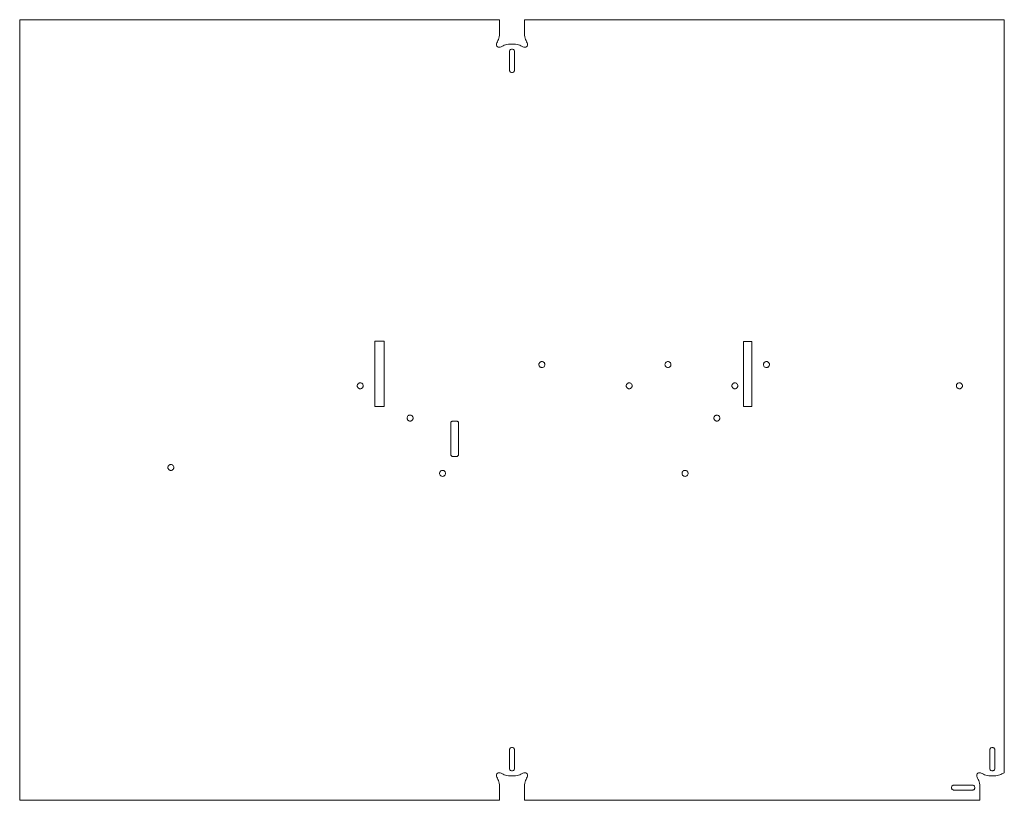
# Model space of a CAD drawing. Header units: centimetres. Extents: x -144.9 to -62.9, y -43.6 to 21.4.
import ezdxf

# ---------------------------------------------------------------- set-up
doc = ezdxf.new("R2010")
doc.units = ezdxf.units.CM
doc.header["$MEASUREMENT"] = 0
doc.layers.add('Capa 1', color=7, linetype='Continuous')

msp = doc.modelspace()

# ---------------------------------------------------------------- linework, layer by layer
at = {"layer": 'Capa 1', "color": 250, "lineweight": 20}
for points in [[(-64.96239, -43.60069), (-64.96239, -42.30068), (-64.97313, -42.17455), (-65.00145, -42.05841), (-65.04149, -41.95188), (-65.08739, -41.85461), (-65.13329, -41.76622), (-65.17333, -41.68635), (-65.20165, -41.61463), (-65.21239, -41.55069), (-65.20823, -41.49388), (-65.19589, -41.44394), (-65.17559, -41.40108), (-65.14756, -41.36553), (-65.112, -41.33749), (-65.06914, -41.3172), (-65.0192, -41.30486), (-64.96239, -41.3007), (-64.89845, -41.31144), (-64.82673, -41.33976), (-64.74686, -41.3798), (-64.65847, -41.4257), (-64.5612, -41.47159), (-64.45467, -41.51163), (-64.33852, -41.53995), (-64.21239, -41.55069), (-63.61239, -41.55069), (-63.49836, -41.5419), (-63.39245, -41.51839), (-63.29441, -41.48442), (-63.20396, -41.44429), (-63.12083, -41.40227), (-63.04475, -41.36264), (-62.97546, -41.32967), (-62.91269, -41.30764), (-62.91263, 21.39931), (-102.86263, 21.39931), (-102.86263, 20.0993), (-102.85189, 19.97317), (-102.82357, 19.85703), (-102.78353, 19.7505), (-102.73763, 19.65323), (-102.69173, 19.56484), (-102.65169, 19.48497), (-102.62337, 19.41325), (-102.61263, 19.34931), (-102.61679, 19.2925), (-102.62913, 19.24256), (-102.64943, 19.1997), (-102.67746, 19.16415), (-102.71302, 19.13611), (-102.75588, 19.11582), (-102.80582, 19.10348), (-102.86263, 19.09932), (-102.92657, 19.11006), (-102.99829, 19.13838), (-103.07816, 19.17842), (-103.16655, 19.22432), (-103.26382, 19.27021), (-103.37035, 19.31025), (-103.4865, 19.33857), (-103.61263, 19.34931), (-104.21263, 19.34931), (-104.33876, 19.33857), (-104.45491, 19.31025), (-104.56144, 19.27021), (-104.65871, 19.22432), (-104.7471, 19.17842), (-104.82697, 19.13838), (-104.89869, 19.11006), (-104.96263, 19.09932), (-105.01944, 19.10348), (-105.06938, 19.11582), (-105.11224, 19.13611), (-105.1478, 19.16415), (-105.17583, 19.1997), (-105.19613, 19.24256), (-105.20847, 19.2925), (-105.21263, 19.34931), (-105.20189, 19.41325), (-105.17357, 19.48497), (-105.13353, 19.56484), (-105.08763, 19.65323), (-105.04173, 19.7505), (-105.00169, 19.85703), (-104.97337, 19.97317), (-104.96263, 20.0993), (-104.96263, 21.39931), (-144.91263, 21.39931), (-144.91263, -43.60069), (-104.96263, -43.60069), (-104.96263, -42.30068), (-104.97337, -42.17455), (-105.00169, -42.05841), (-105.04173, -41.95188), (-105.08763, -41.85461), (-105.13353, -41.76622), (-105.17357, -41.68635), (-105.20189, -41.61463), (-105.21263, -41.55069), (-105.20847, -41.49388), (-105.19613, -41.44394), (-105.17583, -41.40108), (-105.1478, -41.36553), (-105.11224, -41.33749), (-105.06938, -41.3172), (-105.01944, -41.30486), (-104.96263, -41.3007), (-104.89869, -41.31144), (-104.82697, -41.33976), (-104.7471, -41.3798), (-104.65871, -41.4257), (-104.56144, -41.47159), (-104.45491, -41.51163), (-104.33876, -41.53995), (-104.21263, -41.55069), (-103.61263, -41.55069), (-103.4865, -41.53995), (-103.37035, -41.51163), (-103.26382, -41.47159), (-103.16655, -41.4257), (-103.07816, -41.3798), (-102.99829, -41.33976), (-102.92657, -41.31144), (-102.86263, -41.3007), (-102.80582, -41.30486), (-102.75588, -41.3172), (-102.71302, -41.33749), (-102.67746, -41.36553), (-102.64943, -41.40108), (-102.62913, -41.44394), (-102.61679, -41.49388), (-102.61263, -41.55069), (-102.62337, -41.61463), (-102.65169, -41.68635), (-102.69173, -41.76622), (-102.73763, -41.85461), (-102.78353, -41.95188), (-102.82357, -42.05841), (-102.85189, -42.17455), (-102.86263, -42.30068), (-102.86263, -43.60069), (-64.96239, -43.60069)], [(-103.69811, 17.21933), (-103.69811, 18.72929), (-103.70249, 18.77235), (-103.71504, 18.81253), (-103.73487, 18.84896), (-103.76112, 18.88074), (-103.7929, 18.907), (-103.82933, 18.92686), (-103.86953, 18.93942), (-103.91263, 18.9438), (-103.91263, 18.9438), (-103.95572, 18.93942), (-103.99592, 18.92688), (-104.03235, 18.90704), (-104.06413, 18.88079), (-104.09038, 18.84901), (-104.11022, 18.81258), (-104.12276, 18.77238), (-104.12714, 18.72929), (-104.12714, 17.21933), (-104.12276, 17.17624), (-104.11022, 17.13604), (-104.09038, 17.09961), (-104.06413, 17.06783), (-104.03235, 17.04158), (-103.99592, 17.02174), (-103.95572, 17.0092), (-103.91263, 17.00482), (-103.91263, 17.00482), (-103.86953, 17.00921), (-103.82933, 17.02178), (-103.7929, 17.04165), (-103.76112, 17.06793), (-103.73487, 17.09972), (-103.71504, 17.13615), (-103.70249, 17.17631), (-103.69811, 17.21933)], [(-115.33763, -10.81127), (-114.56263, -10.81127), (-114.56263, -5.35939), (-115.33763, -5.35939), (-115.33763, -10.81127)], [(-83.93763, -10.81429), (-84.63763, -10.81429), (-84.63763, -5.40472), (-83.93763, -5.40472), (-83.93763, -10.81429)], [(-101.42263, -7.56569), (-101.47301, -7.56061), (-101.51994, -7.54604), (-101.56241, -7.52299), (-101.59941, -7.49247), (-101.62993, -7.45547), (-101.65298, -7.413), (-101.66755, -7.36607), (-101.67263, -7.31569), (-101.66755, -7.26531), (-101.65298, -7.21838), (-101.62993, -7.17591), (-101.59941, -7.13891), (-101.56241, -7.10839), (-101.51994, -7.08534), (-101.47301, -7.07077), (-101.42263, -7.06569), (-101.37225, -7.07077), (-101.32532, -7.08534), (-101.28285, -7.10839), (-101.24585, -7.13891), (-101.21533, -7.17591), (-101.19228, -7.21838), (-101.17771, -7.26531), (-101.17263, -7.31569), (-101.17771, -7.36607), (-101.19228, -7.413), (-101.21533, -7.45547), (-101.24585, -7.49247), (-101.28285, -7.52299), (-101.32532, -7.54604), (-101.37225, -7.56061), (-101.42263, -7.56569)], [(-90.92263, -7.06439), (-90.87225, -7.06947), (-90.82532, -7.08404), (-90.78285, -7.10709), (-90.74585, -7.13761), (-90.71533, -7.17461), (-90.69228, -7.21708), (-90.67771, -7.26401), (-90.67263, -7.31439), (-90.67771, -7.36477), (-90.69228, -7.4117), (-90.71533, -7.45417), (-90.74585, -7.49117), (-90.78285, -7.52169), (-90.82532, -7.54474), (-90.87225, -7.55931), (-90.92263, -7.56439), (-90.97301, -7.55931), (-91.01994, -7.54474), (-91.06241, -7.52169), (-91.09941, -7.49117), (-91.12993, -7.45417), (-91.15298, -7.4117), (-91.16755, -7.36477), (-91.17263, -7.31439), (-91.16755, -7.26401), (-91.15298, -7.21708), (-91.12993, -7.17461), (-91.09941, -7.13761), (-91.06241, -7.10709), (-91.01994, -7.08404), (-90.97301, -7.06947), (-90.92263, -7.06439)], [(-82.72263, -7.56569), (-82.77301, -7.56061), (-82.81994, -7.54604), (-82.86241, -7.52299), (-82.89941, -7.49247), (-82.92993, -7.45547), (-82.95298, -7.413), (-82.96755, -7.36607), (-82.97263, -7.31569), (-82.96755, -7.26531), (-82.95298, -7.21838), (-82.92993, -7.17591), (-82.89941, -7.13891), (-82.86241, -7.10839), (-82.81994, -7.08534), (-82.77301, -7.07077), (-82.72263, -7.06569), (-82.67225, -7.07077), (-82.62532, -7.08534), (-82.58285, -7.10839), (-82.54585, -7.13891), (-82.51533, -7.17591), (-82.49228, -7.21838), (-82.47771, -7.26531), (-82.47263, -7.31569), (-82.47771, -7.36607), (-82.49228, -7.413), (-82.51533, -7.45547), (-82.54585, -7.49247), (-82.58285, -7.52299), (-82.62532, -7.54604), (-82.67225, -7.56061), (-82.72263, -7.56569)], [(-116.55263, -9.33699), (-116.60301, -9.33191), (-116.64994, -9.31734), (-116.69241, -9.29429), (-116.72941, -9.26377), (-116.75993, -9.22677), (-116.78298, -9.1843), (-116.79755, -9.13737), (-116.80263, -9.08699), (-116.79755, -9.03661), (-116.78298, -8.98968), (-116.75993, -8.94721), (-116.72941, -8.91021), (-116.69241, -8.87969), (-116.64994, -8.85664), (-116.60301, -8.84207), (-116.55263, -8.83699), (-116.50225, -8.84207), (-116.45532, -8.85664), (-116.41285, -8.87969), (-116.37585, -8.91021), (-116.34533, -8.94721), (-116.32228, -8.98968), (-116.30771, -9.03661), (-116.30263, -9.08699), (-116.30771, -9.13737), (-116.32228, -9.1843), (-116.34533, -9.22677), (-116.37585, -9.26377), (-116.41285, -9.29429), (-116.45532, -9.31734), (-116.50225, -9.33191), (-116.55263, -9.33699)], [(-94.15263, -9.33569), (-94.20301, -9.33061), (-94.24994, -9.31604), (-94.29241, -9.29299), (-94.32941, -9.26247), (-94.35993, -9.22547), (-94.38298, -9.183), (-94.39755, -9.13607), (-94.40263, -9.08569), (-94.39755, -9.03531), (-94.38298, -8.98838), (-94.35993, -8.94591), (-94.32941, -8.90891), (-94.29241, -8.87839), (-94.24994, -8.85534), (-94.20301, -8.84077), (-94.15263, -8.83569), (-94.10225, -8.84077), (-94.05532, -8.85534), (-94.01285, -8.87839), (-93.97585, -8.90891), (-93.94533, -8.94591), (-93.92228, -8.98838), (-93.90771, -9.03531), (-93.90263, -9.08569), (-93.90771, -9.13607), (-93.92228, -9.183), (-93.94533, -9.22547), (-93.97585, -9.26247), (-94.01285, -9.29299), (-94.05532, -9.31604), (-94.10225, -9.33061), (-94.15263, -9.33569)], [(-85.35263, -9.33699), (-85.40301, -9.33191), (-85.44994, -9.31734), (-85.49241, -9.29429), (-85.52941, -9.26377), (-85.55993, -9.22677), (-85.58298, -9.1843), (-85.59755, -9.13737), (-85.60263, -9.08699), (-85.59755, -9.03661), (-85.58298, -8.98968), (-85.55993, -8.94721), (-85.52941, -8.91021), (-85.49241, -8.87969), (-85.44994, -8.85664), (-85.40301, -8.84207), (-85.35263, -8.83699), (-85.30225, -8.84207), (-85.25532, -8.85664), (-85.21285, -8.87969), (-85.17585, -8.91021), (-85.14533, -8.94721), (-85.12228, -8.98968), (-85.10771, -9.03661), (-85.10263, -9.08699), (-85.10771, -9.13737), (-85.12228, -9.1843), (-85.14533, -9.22677), (-85.17585, -9.26377), (-85.21285, -9.29429), (-85.25532, -9.31734), (-85.30225, -9.33191), (-85.35263, -9.33699)], [(-66.65263, -9.33569), (-66.70301, -9.33061), (-66.74994, -9.31604), (-66.79241, -9.29299), (-66.82941, -9.26247), (-66.85993, -9.22547), (-66.88298, -9.183), (-66.89755, -9.13607), (-66.90263, -9.08569), (-66.89755, -9.03531), (-66.88298, -8.98838), (-66.85993, -8.94591), (-66.82941, -8.90891), (-66.79241, -8.87839), (-66.74994, -8.85534), (-66.70301, -8.84077), (-66.65263, -8.83569), (-66.60225, -8.84077), (-66.55532, -8.85534), (-66.51285, -8.87839), (-66.47585, -8.90891), (-66.44533, -8.94591), (-66.42228, -8.98838), (-66.40771, -9.03531), (-66.40263, -9.08569), (-66.40771, -9.13607), (-66.42228, -9.183), (-66.44533, -9.22547), (-66.47585, -9.26247), (-66.51285, -9.29299), (-66.55532, -9.31604), (-66.60225, -9.33061), (-66.65263, -9.33569)], [(-112.39737, -11.52257), (-112.34698, -11.52765), (-112.30006, -11.54222), (-112.25759, -11.56526), (-112.22059, -11.59579), (-112.19006, -11.63279), (-112.16702, -11.67526), (-112.15245, -11.72218), (-112.14737, -11.77257), (-112.15245, -11.82296), (-112.16702, -11.86989), (-112.19006, -11.91235), (-112.22059, -11.94935), (-112.25759, -11.97988), (-112.30006, -12.00293), (-112.34698, -12.01749), (-112.39737, -12.02257), (-112.44776, -12.01749), (-112.49469, -12.00293), (-112.53715, -11.97988), (-112.57415, -11.94935), (-112.60468, -11.91235), (-112.62773, -11.86989), (-112.64229, -11.82296), (-112.64737, -11.77257), (-112.64229, -11.72218), (-112.62773, -11.67526), (-112.60468, -11.63279), (-112.57415, -11.59579), (-112.53715, -11.56526), (-112.49469, -11.54222), (-112.44776, -11.52765), (-112.39737, -11.52257)], [(-108.5366, -14.97648), (-108.83712, -14.97648), (-108.87222, -14.97291), (-108.90497, -14.96269), (-108.93464, -14.94653), (-108.96053, -14.92515), (-108.98191, -14.89926), (-108.99807, -14.86959), (-109.00829, -14.83684), (-109.01186, -14.80173), (-109.01186, -12.19534), (-109.00829, -12.16023), (-108.99807, -12.12748), (-108.98192, -12.09781), (-108.96054, -12.07192), (-108.93465, -12.05054), (-108.90497, -12.03438), (-108.87223, -12.02416), (-108.83712, -12.02059), (-108.5366, -12.02059), (-108.50149, -12.02416), (-108.46875, -12.03438), (-108.43907, -12.05054), (-108.41319, -12.07193), (-108.3918, -12.09782), (-108.37565, -12.12749), (-108.36543, -12.16024), (-108.36186, -12.19534), (-108.36186, -14.80173), (-108.36543, -14.83683), (-108.37565, -14.86958), (-108.39181, -14.89925), (-108.4132, -14.92514), (-108.43908, -14.94653), (-108.46876, -14.96269), (-108.5015, -14.97291), (-108.5366, -14.97648)], [(-86.85204, -11.52571), (-86.80165, -11.53079), (-86.75473, -11.54536), (-86.71226, -11.5684), (-86.67526, -11.59893), (-86.64473, -11.63593), (-86.62169, -11.6784), (-86.60712, -11.72532), (-86.60204, -11.77571), (-86.60712, -11.8261), (-86.62169, -11.87303), (-86.64473, -11.91549), (-86.67526, -11.95249), (-86.71226, -11.98302), (-86.75473, -12.00607), (-86.80165, -12.02063), (-86.85204, -12.02571), (-86.90243, -12.02063), (-86.94936, -12.00607), (-86.99182, -11.98302), (-87.02882, -11.95249), (-87.05935, -11.91549), (-87.0824, -11.87303), (-87.09696, -11.8261), (-87.10204, -11.77571), (-87.09696, -11.72532), (-87.0824, -11.6784), (-87.05935, -11.63593), (-87.02882, -11.59893), (-86.99182, -11.5684), (-86.94936, -11.54536), (-86.90243, -11.53079), (-86.85204, -11.52571)], [(-132.32263, -16.13569), (-132.37301, -16.13061), (-132.41994, -16.11604), (-132.46241, -16.09299), (-132.49941, -16.06247), (-132.52993, -16.02547), (-132.55298, -15.983), (-132.56755, -15.93607), (-132.57263, -15.88569), (-132.56755, -15.83531), (-132.55298, -15.78838), (-132.52993, -15.74591), (-132.49941, -15.70891), (-132.46241, -15.67839), (-132.41994, -15.65534), (-132.37301, -15.64077), (-132.32263, -15.63569), (-132.27225, -15.64077), (-132.22532, -15.65534), (-132.18285, -15.67839), (-132.14585, -15.70891), (-132.11533, -15.74591), (-132.09228, -15.78838), (-132.07771, -15.83531), (-132.07263, -15.88569), (-132.07771, -15.93607), (-132.09228, -15.983), (-132.11533, -16.02547), (-132.14585, -16.06247), (-132.18285, -16.09299), (-132.22532, -16.11604), (-132.27225, -16.13061), (-132.32263, -16.13569)], [(-109.69769, -16.12567), (-109.6473, -16.13075), (-109.60038, -16.14532), (-109.55791, -16.16836), (-109.52091, -16.19889), (-109.49038, -16.23589), (-109.46734, -16.27836), (-109.45277, -16.32528), (-109.44769, -16.37567), (-109.45277, -16.42606), (-109.46734, -16.47299), (-109.49038, -16.51545), (-109.52091, -16.55245), (-109.55791, -16.58298), (-109.60038, -16.60603), (-109.6473, -16.62059), (-109.69769, -16.62567), (-109.74808, -16.62059), (-109.79501, -16.60603), (-109.83747, -16.58298), (-109.87447, -16.55245), (-109.905, -16.51545), (-109.92805, -16.47299), (-109.94261, -16.42606), (-109.94769, -16.37567), (-109.94261, -16.32528), (-109.92805, -16.27836), (-109.905, -16.23589), (-109.87447, -16.19889), (-109.83747, -16.16836), (-109.79501, -16.14532), (-109.74808, -16.13075), (-109.69769, -16.12567)], [(-89.49724, -16.12567), (-89.44685, -16.13075), (-89.39993, -16.14532), (-89.35746, -16.16836), (-89.32046, -16.19889), (-89.28993, -16.23589), (-89.26689, -16.27836), (-89.25232, -16.32528), (-89.24724, -16.37567), (-89.25232, -16.42606), (-89.26689, -16.47299), (-89.28993, -16.51545), (-89.32046, -16.55245), (-89.35746, -16.58298), (-89.39993, -16.60603), (-89.44685, -16.62059), (-89.49724, -16.62567), (-89.54763, -16.62059), (-89.59456, -16.60603), (-89.63702, -16.58298), (-89.67402, -16.55245), (-89.70455, -16.51545), (-89.7276, -16.47299), (-89.74216, -16.42606), (-89.74724, -16.37567), (-89.74216, -16.32528), (-89.7276, -16.27836), (-89.70455, -16.23589), (-89.67402, -16.19889), (-89.63702, -16.16836), (-89.59456, -16.14532), (-89.54763, -16.13075), (-89.49724, -16.12567)], [(-103.69811, -39.42071), (-103.69811, -40.93067), (-103.70249, -40.97373), (-103.71504, -41.01391), (-103.73487, -41.05034), (-103.76112, -41.08212), (-103.7929, -41.10838), (-103.82933, -41.12824), (-103.86953, -41.1408), (-103.91263, -41.14518), (-103.91263, -41.14518), (-103.95572, -41.1408), (-103.99592, -41.12826), (-104.03235, -41.10842), (-104.06413, -41.08217), (-104.09038, -41.05039), (-104.11022, -41.01396), (-104.12276, -40.97376), (-104.12714, -40.93067), (-104.12714, -39.42071), (-104.12276, -39.37762), (-104.11022, -39.33742), (-104.09038, -39.30099), (-104.06413, -39.26921), (-104.03235, -39.24296), (-103.99592, -39.22312), (-103.95572, -39.21058), (-103.91263, -39.2062), (-103.91263, -39.2062), (-103.86953, -39.21059), (-103.82933, -39.22316), (-103.7929, -39.24303), (-103.76112, -39.26931), (-103.73487, -39.3011), (-103.71504, -39.33753), (-103.70249, -39.37769), (-103.69811, -39.42071)], [(-63.69787, -39.42071), (-63.69787, -40.93067), (-63.70225, -40.97373), (-63.7148, -41.01391), (-63.73463, -41.05034), (-63.76088, -41.08212), (-63.79266, -41.10838), (-63.82909, -41.12824), (-63.86929, -41.1408), (-63.91239, -41.14518), (-63.91239, -41.14518), (-63.95548, -41.1408), (-63.99568, -41.12825), (-64.03211, -41.10842), (-64.06389, -41.08217), (-64.09014, -41.05039), (-64.10998, -41.01396), (-64.12252, -40.97376), (-64.1269, -40.93067), (-64.1269, -39.42071), (-64.12252, -39.37763), (-64.10997, -39.33743), (-64.09014, -39.301), (-64.06389, -39.26922), (-64.03211, -39.24297), (-63.99568, -39.22313), (-63.95548, -39.21058), (-63.91239, -39.2062), (-63.91239, -39.2062), (-63.8693, -39.21059), (-63.82909, -39.22316), (-63.79266, -39.24303), (-63.76088, -39.26931), (-63.73463, -39.3011), (-63.7148, -39.33753), (-63.70225, -39.37769), (-63.69787, -39.42071)], [(-67.09237, -42.33019), (-65.58241, -42.33019), (-65.53935, -42.33457), (-65.49917, -42.34712), (-65.46274, -42.36695), (-65.43096, -42.3932), (-65.4047, -42.42498), (-65.38484, -42.46141), (-65.37228, -42.50161), (-65.3679, -42.54471), (-65.3679, -42.54471), (-65.37228, -42.5878), (-65.38483, -42.628), (-65.40466, -42.66443), (-65.43091, -42.69621), (-65.46269, -42.72246), (-65.49912, -42.7423), (-65.53932, -42.75484), (-65.58241, -42.75922), (-67.09237, -42.75922), (-67.13545, -42.75484), (-67.17565, -42.74229), (-67.21208, -42.72246), (-67.24386, -42.69621), (-67.27011, -42.66443), (-67.28995, -42.628), (-67.3025, -42.5878), (-67.30688, -42.54471), (-67.30688, -42.54471), (-67.30249, -42.50162), (-67.28992, -42.46141), (-67.27005, -42.42498), (-67.24377, -42.3932), (-67.21198, -42.36695), (-67.17555, -42.34712), (-67.13539, -42.33457), (-67.09237, -42.33019)]]:
    msp.add_lwpolyline(points, close=True, dxfattribs=at)

doc.saveas('drawing.dxf')
